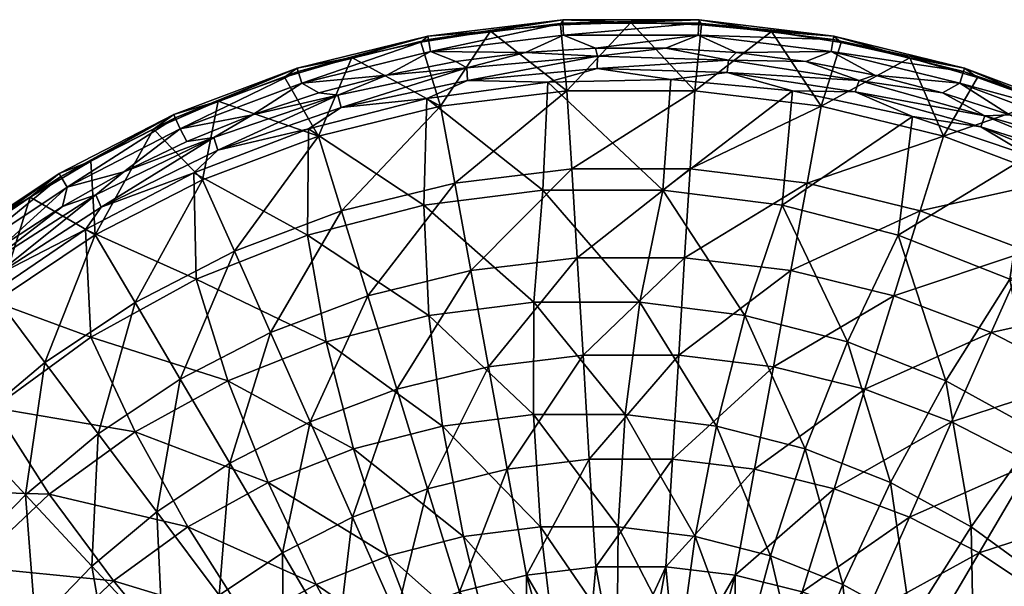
# Model space of a CAD drawing. Header units: inches. Extents: x -225 to 225, y -225 to 225.
# Tile 9 of 11: x -122 to 75, y 112 to 225. Entities that reach past the tile are written whole.
import ezdxf

# ---------------------------------------------------------------- set-up
doc = ezdxf.new("R2010")
doc.units = ezdxf.units.IN
doc.header["$MEASUREMENT"] = 0
doc.layers.add('Layer 1', color=7, linetype='Continuous')

# ---------------------------------------------------------------- blocks, each defined once
blk = doc.blocks.new('Cup')
at = {"color": 9, "true_color": 0xc0c0c0}
mesh = blk.add_polyface(dxfattribs=at)
corners = [(-13.64, 224.83, -6.51), (-14.08, 223.83, -9.3), (0.01, 224.28, -9.3), (-28.1, 222.51, -9.3), (-42.02, 220.31, -9.3), (-40.62, 221.55, -6.51), (-55.78, 217.24, -9.3), (-13.45, 221.71, -0.72), (-40.05, 218.48, -0.72), (-13.6, 224.13, -3.15), (-66.72, 215.13, -6.51), (-66.52, 214.47, -3.15), (-48.79, 213.77), (-35.02, 216.45), (-40.49, 220.87, -3.15), (13.64, 224.83, -6.51), (-65.8, 212.15, -0.72), (-21.09, 218.25), (-7.06, 219.15), (13.45, 221.71, -0.72), (13.6, 224.13, -3.15), (-62.39, 210.2), (-32.69, 212.7, -0.47), (-6.7, 217.55), (-6.76, 215.07, -0.45), (-57.97, 207.25, -0.5), (-32.78, 215.24), (-58.62, 209.76), (-16.6, 212.37, -1.78), (-40.82, 209.05, -1.86), (8, 212.88, -1.71), (-12.78, 210.63, -26.98), (-38.05, 207.55, -26.98), (7.02, 219.15)]
mesh.append_faces([[corners[k] for k in face] for face in [(0, 1, 2), (0, 3, 1), (4, 3, 5), (4, 5, 6), (0, 5, 3), (7, 8, 9), (6, 5, 10), (11, 10, 5), (12, 8, 13), (14, 5, 0), (9, 0, 15), (11, 5, 14), (14, 0, 9), (14, 8, 16), (16, 11, 14), (17, 7, 18), (8, 14, 9), (18, 7, 19), (20, 7, 9), (21, 16, 12), (16, 8, 12), (13, 8, 17), (8, 7, 17), (22, 23, 24), (25, 26, 22), (23, 22, 26), (25, 27, 26), (22, 28, 29), (24, 28, 22), (24, 30, 28), (31, 3, 32), (32, 4, 6), (32, 3, 4), (31, 1, 3), (31, 2, 1), (26, 27, 12), (33, 23, 18), (23, 26, 17), (23, 17, 18), (13, 26, 12), (26, 13, 17), (27, 21, 12)]], dxfattribs={"color": 9})
mesh = blk.add_polyface(dxfattribs=at)
corners = [(65.8, 212.15, -0.72), (40.05, 218.48, -0.72), (66.52, 214.47, -3.15), (14.1, 223.83, -9.3), (28.12, 222.5, -9.3), (13.64, 224.83, -6.51), (40.62, 221.55, -6.51), (42.05, 220.29, -9.3), (55.79, 217.21, -9.3), (66.72, 215.13, -6.51), (40.49, 220.87, -3.15), (13.45, 221.71, -0.72), (0.01, 224.28, -9.3), (-13.64, 224.83, -6.51), (-13.45, 221.71, -0.72), (13.6, 224.13, -3.15), (-13.6, 224.13, -3.15), (21.05, 218.25), (48.77, 213.77), (7.02, 219.15), (-7.06, 219.15), (34.99, 216.45), (62.35, 210.21), (19.56, 216.71), (19.25, 214.3, -0.43), (-6.76, 215.07, -0.45), (-6.7, 217.55), (44.84, 210.43, -0.41), (45.63, 212.69), (8, 212.88, -1.71), (32.34, 210.59, -1.64), (38.05, 207.55, -26.98), (12.78, 210.63, -26.98), (-12.78, 210.63, -26.98)]
mesh.append_faces([[corners[k] for k in face] for face in [(0, 1, 2), (3, 4, 5), (6, 4, 7), (7, 8, 6), (9, 6, 8), (4, 6, 5), (10, 1, 11), (3, 5, 12), (13, 12, 5), (14, 15, 11), (15, 5, 6), (9, 10, 6), (16, 5, 15), (10, 2, 1), (6, 10, 15), (17, 11, 1), (10, 11, 15), (18, 1, 0), (2, 10, 9), (11, 19, 20), (11, 17, 19), (1, 21, 17), (1, 18, 21), (0, 22, 18), (23, 24, 25), (25, 26, 23), (27, 24, 28), (23, 28, 24), (24, 29, 25), (24, 30, 29), (7, 4, 31), (32, 3, 12), (33, 32, 12), (3, 32, 4), (32, 31, 4), (7, 31, 8), (23, 17, 21), (22, 28, 18), (28, 23, 21), (28, 21, 18), (23, 26, 19), (23, 19, 17)]], dxfattribs={"color": 9})
mesh = blk.add_polyface(dxfattribs=at)
corners = [(-66.72, 215.13, -6.51), (-69.31, 213.31, -9.3), (-55.78, 217.24, -9.3), (-82.56, 208.53, -9.3), (-91.44, 205.85, -6.51), (-95.5, 202.93, -9.3), (-108.05, 196.53, -9.3), (-120.18, 189.37, -9.3), (-114.35, 194.06, -6.51), (-91.16, 205.21, -3.15), (-114, 193.46, -3.15), (-75.71, 205.78), (-65.8, 212.15, -0.72), (-62.39, 210.2), (-66.52, 214.47, -3.15), (-90.18, 202.99, -0.72), (-112.77, 191.37, -0.72), (-101.44, 194.39), (-113.69, 187.49), (-88.79, 200.48), (-58.62, 209.76), (-57.97, 207.25, -0.5), (-82.6, 198.74, -0.52), (-105.93, 187.37, -0.54), (-83.42, 201.26), (-107.02, 189.85), (-87.44, 194.19, -2.02), (-64.48, 202.99, -1.94), (-107.13, 181.8, -26.98), (-85.67, 192.84, -26.98), (-62.51, 201.54, -26.98), (-79.31, 178.53, -43.21), (-64.65, 181.78, -20.03)]
mesh.append_faces([[corners[k] for k in face] for face in [(0, 1, 2), (3, 1, 0), (3, 4, 5), (4, 6, 5), (4, 3, 0), (7, 6, 8), (0, 9, 4), (4, 8, 6), (4, 10, 8), (11, 12, 13), (4, 9, 10), (0, 14, 9), (9, 15, 16), (9, 16, 10), (14, 12, 15), (14, 15, 9), (16, 17, 18), (15, 19, 17), (16, 15, 17), (19, 15, 11), (15, 12, 11), (20, 21, 22), (22, 23, 24), (24, 20, 22), (24, 23, 25), (22, 26, 23), (22, 27, 26), (21, 27, 22), (6, 7, 28), (28, 29, 5), (3, 29, 30), (31, 30, 29), (6, 28, 5), (29, 3, 5), (30, 1, 3), (24, 25, 17), (20, 24, 11), (13, 20, 11), (19, 24, 17), (24, 19, 11), (25, 18, 17), (32, 26, 27)]], dxfattribs={"color": 9})
mesh = blk.add_polyface(dxfattribs=at)
corners = [(-57.97, 207.25, -0.5), (-40.82, 209.05, -1.86), (-64.48, 202.99, -1.94), (-32.69, 212.7, -0.47), (-10.75, 177.24, -57.5), (-9.57, 157.75, -69.48), (10.75, 177.24, -57.5), (-32.02, 174.66, -57.5), (-28.5, 155.45, -69.48), (-38.05, 207.55, -26.98), (-57.87, 186.59, -43.21), (-35.23, 192.15, -43.21), (-24.75, 134.98, -78.84), (9.57, 157.75, -69.48), (-8.31, 136.98, -78.84), (-52.6, 169.6, -57.5), (-72.09, 162.28, -57.5), (-64.16, 144.43, -69.48), (-46.82, 150.94, -69.48), (-11.83, 195, -43.21), (-12.78, 210.63, -26.98), (11.83, 195, -43.21), (-55.78, 217.24, -9.3), (-62.51, 201.54, -26.98), (12.78, 210.63, -26.98), (-69.31, 213.31, -9.3), (-16.6, 212.37, -1.78), (-17.59, 190.76, -20.03), (-41.4, 187.75, -20.03), (-64.65, 181.78, -20.03), (-60.93, 160.41, -36.8), (-40.41, 165.68, -36.8), (-37.68, 143.6, -51.34), (8, 212.88, -1.71), (6.41, 190.76, -20.03), (-19.4, 168.33, -36.8), (-19.47, 145.9, -51.34), (1.78, 168.33, -36.8), (-1.11, 145.9, -51.34)]
mesh.append_faces([[corners[k] for k in face] for face in [(0, 1, 2), (3, 1, 0), (4, 5, 6), (7, 8, 4), (9, 10, 11), (5, 8, 12), (13, 5, 14), (15, 16, 17), (7, 15, 18), (11, 19, 20), (15, 17, 18), (7, 18, 8), (4, 8, 5), (16, 15, 10), (15, 7, 11), (10, 15, 11), (7, 4, 19), (11, 7, 19), (19, 4, 21), (9, 22, 23), (10, 9, 23), (11, 20, 9), (19, 24, 20), (23, 22, 25), (1, 26, 27), (2, 28, 29), (28, 2, 1), (1, 27, 28), (30, 29, 31), (32, 30, 31), (29, 28, 31), (26, 33, 34), (26, 34, 27), (31, 28, 35), (36, 31, 35), (35, 28, 27), (32, 31, 36), (27, 37, 35), (38, 35, 37), (37, 27, 34), (36, 35, 38)]], dxfattribs={"color": 9})
mesh = blk.add_polyface(dxfattribs=at)
corners = [(70.82, 205.62), (44.84, 210.43, -0.41), (45.63, 212.69), (56.3, 205.5, -1.58), (32.34, 210.59, -1.64), (19.25, 214.3, -0.43), (69.99, 203.44, -0.4), (9.57, 157.75, -69.48), (32.02, 174.66, -57.5), (10.75, 177.24, -57.5), (28.5, 155.45, -69.48), (52.6, 169.6, -57.5), (8.31, 136.98, -78.84), (24.75, 134.98, -78.84), (46.82, 150.94, -69.48), (-8.31, 136.98, -78.84), (-9.57, 157.75, -69.48), (72.09, 162.28, -57.5), (-10.75, 177.24, -57.5), (11.83, 195, -43.21), (35.23, 192.15, -43.21), (57.87, 186.59, -43.21), (12.78, 210.63, -26.98), (-11.83, 195, -43.21), (38.05, 207.55, -26.98), (62.51, 201.54, -26.98), (55.79, 217.21, -9.3), (62.35, 210.21), (6.41, 190.76, -20.03), (8, 212.88, -1.71), (30.23, 187.75, -20.03), (53.47, 181.78, -20.03), (22.79, 165.68, -36.8), (1.78, 168.33, -36.8), (17.1, 143.6, -51.34), (-1.11, 145.9, -51.34), (43.31, 160.41, -36.8), (34.89, 139.04, -51.34), (63, 152.61, -36.8), (51.96, 132.28, -51.34)]
mesh.append_faces([[corners[k] for k in face] for face in [(0, 1, 2), (1, 3, 4), (5, 1, 4), (1, 6, 3), (7, 8, 9), (10, 11, 8), (12, 10, 7), (13, 14, 10), (12, 7, 15), (13, 10, 12), (9, 16, 7), (17, 11, 14), (8, 7, 10), (11, 10, 14), (18, 9, 19), (9, 8, 20), (19, 9, 20), (8, 11, 21), (8, 21, 20), (22, 23, 19), (24, 19, 20), (19, 24, 22), (25, 20, 21), (20, 25, 24), (24, 25, 26), (0, 2, 27), (28, 29, 4), (28, 4, 30), (30, 4, 3), (30, 3, 31), (28, 32, 33), (34, 33, 32), (32, 28, 30), (35, 33, 34), (30, 36, 32), (37, 32, 36), (36, 30, 31), (34, 32, 37), (31, 38, 36), (39, 36, 38), (37, 36, 39)]], dxfattribs={"color": 9})
mesh = blk.add_polyface(dxfattribs=at)
corners = [(69.32, 213.28, -9.3), (66.72, 215.13, -6.51), (55.79, 217.21, -9.3), (82.59, 208.51, -9.3), (91.16, 205.21, -3.15), (91.44, 205.85, -6.51), (114.35, 194.06, -6.51), (108.07, 196.52, -9.3), (95.51, 202.92, -9.3), (120.2, 189.34, -9.3), (90.18, 202.99, -0.72), (65.8, 212.15, -0.72), (66.52, 214.47, -3.15), (114, 193.46, -3.15), (75.7, 205.78), (112.77, 191.37, -0.72), (62.35, 210.21), (88.73, 200.51), (101.44, 194.39), (113.66, 187.51), (44.84, 210.43, -0.41), (70.82, 205.62), (69.99, 203.44, -0.4), (95.13, 195.5), (94, 193.52, -0.38), (118.04, 182.53), (79.59, 197.67, -1.52), (56.3, 205.5, -1.58), (101.77, 187.24, -1.47), (62.51, 201.54, -26.98), (85.67, 192.84, -26.98), (57.87, 186.59, -43.21), (107.13, 181.8, -26.98), (53.47, 181.78, -20.03)]
mesh.append_faces([[corners[k] for k in face] for face in [(0, 1, 2), (3, 1, 0), (4, 5, 6), (7, 5, 8), (9, 6, 7), (5, 3, 8), (5, 7, 6), (3, 5, 1), (10, 11, 4), (5, 12, 1), (5, 4, 12), (6, 13, 4), (10, 14, 11), (4, 11, 12), (13, 15, 10), (13, 10, 4), (11, 14, 16), (10, 17, 14), (10, 18, 17), (15, 19, 18), (10, 15, 18), (20, 21, 22), (23, 24, 22), (22, 21, 23), (23, 25, 24), (22, 26, 27), (24, 28, 26), (22, 24, 26), (0, 2, 29), (8, 3, 30), (31, 30, 29), (0, 29, 3), (29, 30, 3), (8, 30, 7), (30, 32, 7), (17, 21, 14), (19, 23, 18), (23, 21, 17), (23, 17, 18), (21, 16, 14), (33, 27, 26)]], dxfattribs={"color": 9})
mesh = blk.add_polyface(dxfattribs=at)
corners = [(-133.27, 177.7, -0.72), (-114, 193.46, -3.15), (-112.77, 191.37, -0.72), (-114.35, 194.06, -6.51), (-134.73, 179.64, -3.15), (-113.69, 187.49), (-125.44, 179.84), (-127.64, 173.33, -0.56), (-107.02, 189.85), (-105.93, 187.37, -0.54), (-109.08, 182.91, -2.09), (-87.44, 194.19, -2.02), (-64.16, 144.43, -69.48), (-80.23, 136.16, -69.48), (-69.67, 118.23, -78.84), (-121.11, 129.86, -57.5), (-107.79, 115.58, -69.48), (-106.54, 142.06, -57.5), (-90.15, 152.98, -57.5), (-99.18, 168.31, -43.21), (-79.31, 178.53, -43.21), (-57.87, 186.59, -43.21), (-62.51, 201.54, -26.98), (-94.82, 126.43, -69.48), (-72.09, 162.28, -57.5), (-117.21, 156.28, -43.21), (-107.13, 181.8, -26.98), (-126.61, 168.81, -26.98), (-85.67, 192.84, -26.98), (-120.18, 189.37, -9.3), (-129.24, 175.57), (-108, 161.38, -20.03), (-129.31, 169.19, -2.17), (-86.97, 172.94, -20.03), (-127.42, 147.27, -20.03), (-99.18, 142.41, -36.8), (-116.32, 129.96, -36.8), (-88.62, 123.44, -51.34), (-64.65, 181.78, -20.03), (-80.62, 152.61, -36.8), (-72.54, 132.28, -51.34), (-60.93, 160.41, -36.8), (-55.47, 139.04, -51.34)]
mesh.append_faces([[corners[k] for k in face] for face in [(0, 1, 2), (3, 1, 4), (2, 5, 6), (7, 8, 9), (9, 10, 7), (9, 11, 10), (12, 13, 14), (15, 16, 17), (18, 19, 17), (20, 21, 22), (18, 17, 23), (24, 18, 13), (17, 16, 23), (18, 23, 13), (13, 12, 24), (15, 17, 25), (17, 19, 25), (18, 24, 20), (18, 20, 19), (24, 21, 20), (26, 25, 19), (25, 26, 27), (28, 19, 20), (28, 26, 19), (27, 26, 29), (8, 30, 5), (31, 32, 10), (31, 10, 33), (34, 35, 36), (37, 36, 35), (35, 34, 31), (33, 10, 11), (33, 11, 38), (31, 39, 35), (35, 39, 40), (39, 31, 33), (37, 35, 40), (33, 41, 39), (42, 39, 41), (41, 33, 38), (40, 39, 42)]], dxfattribs={"color": 9})
mesh = blk.add_polyface(dxfattribs=at)
corners = [(113.66, 187.51), (112.77, 191.37, -0.72), (125.44, 179.84), (116.59, 180.8, -0.37), (94, 193.52, -0.38), (118.04, 182.53), (122.61, 174.32, -1.42), (101.77, 187.24, -1.47), (69.67, 118.23, -78.84), (94.82, 126.43, -69.48), (80.23, 136.16, -69.48), (79.31, 178.53, -43.21), (52.6, 169.6, -57.5), (72.09, 162.28, -57.5), (126.61, 168.81, -26.98), (99.18, 168.31, -43.21), (117.21, 156.28, -43.21), (55.71, 125.41, -78.84), (64.16, 144.43, -69.48), (90.15, 152.98, -57.5), (106.54, 142.06, -57.5), (46.82, 150.94, -69.48), (121.11, 129.86, -57.5), (108.07, 196.52, -9.3), (107.13, 181.8, -26.98), (120.2, 189.34, -9.3), (57.87, 186.59, -43.21), (85.67, 192.84, -26.98), (95.13, 195.5), (53.47, 181.78, -20.03), (79.59, 197.67, -1.52), (75.79, 172.94, -20.03), (96.83, 161.38, -20.03), (63, 152.61, -36.8), (116.24, 147.27, -20.03), (81.56, 142.41, -36.8), (68.04, 123.44, -51.34), (51.96, 132.28, -51.34), (98.7, 129.96, -36.8), (82.9, 112.64, -51.34), (114.14, 115.46, -36.8)]
mesh.append_faces([[corners[k] for k in face] for face in [(0, 1, 2), (3, 4, 5), (3, 6, 7), (4, 3, 7), (8, 9, 10), (11, 12, 13), (14, 15, 16), (17, 10, 18), (10, 17, 8), (19, 13, 18), (20, 19, 10), (13, 21, 18), (9, 22, 20), (18, 10, 19), (20, 10, 9), (23, 24, 25), (12, 11, 26), (13, 19, 15), (13, 15, 11), (19, 20, 16), (19, 16, 15), (27, 26, 11), (24, 11, 15), (24, 27, 11), (14, 24, 15), (5, 28, 0), (29, 30, 31), (31, 30, 7), (31, 7, 32), (33, 29, 31), (32, 7, 6), (32, 6, 34), (31, 35, 33), (36, 33, 35), (35, 31, 32), (37, 33, 36), (38, 35, 32), (39, 35, 38), (38, 32, 34), (36, 35, 39), (40, 38, 34)]], dxfattribs={"color": 9})
mesh = blk.add_polyface(dxfattribs=at)
corners = [(-114.35, 194.06, -6.51), (-135.15, 180.19, -6.51), (-120.18, 189.37, -9.3), (-142.97, 172.82, -9.3), (-131.85, 181.45, -9.3), (-153.62, 164.72, -6.51), (-153.55, 163.5, -9.3), (-133.27, 177.7, -0.72), (-151.49, 162.44, -0.72), (-134.73, 179.64, -3.15), (-153.15, 164.22, -3.15), (-136.71, 171.43), (-125.44, 179.84), (-112.77, 191.37, -0.72), (-114, 193.46, -3.15), (-147.41, 162.32), (-129.24, 175.57), (-127.64, 173.33, -0.56), (-147.67, 156.64, -0.58), (-107.02, 189.85), (-149.4, 158.85), (-129.31, 169.19, -2.17), (-147.89, 153.2, -2.24), (-109.08, 182.91, -2.09), (-143.92, 154.32, -26.98), (-147.19, 128.45, -43.21), (-133.24, 142.87, -43.21), (-133.79, 116.76, -57.5), (-121.11, 129.86, -57.5), (-117.21, 156.28, -43.21), (-158.98, 138.75, -26.98), (-126.61, 168.81, -26.98), (-113.69, 187.49), (-127.42, 147.27, -20.03), (-144.92, 130.84, -20.03), (-108, 161.38, -20.03), (-116.32, 129.96, -36.8), (-131.76, 115.46, -36.8)]
mesh.append_faces([[corners[k] for k in face] for face in [(0, 1, 2), (1, 3, 4), (2, 1, 4), (3, 1, 5), (6, 3, 5), (7, 8, 9), (10, 5, 1), (0, 9, 1), (1, 9, 10), (8, 7, 11), (8, 10, 9), (12, 7, 13), (14, 7, 9), (15, 8, 11), (7, 12, 11), (16, 17, 18), (17, 16, 19), (20, 16, 18), (18, 21, 22), (17, 21, 18), (17, 23, 21), (24, 25, 26), (27, 28, 26), (25, 27, 26), (28, 29, 26), (25, 24, 30), (31, 26, 29), (26, 31, 24), (24, 3, 6), (31, 4, 3), (24, 31, 3), (4, 31, 2), (12, 32, 16), (20, 15, 11), (16, 20, 11), (16, 11, 12), (22, 33, 34), (33, 22, 21), (21, 35, 33), (34, 36, 37), (36, 34, 33)]], dxfattribs={"color": 9})
mesh = blk.add_polyface(dxfattribs=at)
corners = [(-2.99, 93.84, -89.23), (7, 115.46, -85.43), (-7, 115.46, -85.43), (-9.01, 93.45, -89.23), (8.31, 136.98, -78.84), (-8.31, 136.98, -78.84), (-14.96, 92.69, -89.23), (-20.86, 113.77, -85.43), (-20.89, 91.54, -89.23), (-26.7, 90.02, -89.23), (-34.26, 110.48, -85.43), (-32.42, 88.13, -89.23), (-46.96, 105.71, -85.43), (-64.16, 144.43, -69.48), (-55.71, 125.41, -78.84), (-46.82, 150.94, -69.48), (-58.72, 99.65, -85.43), (-69.67, 118.23, -78.84), (-40.65, 131.07, -78.84), (-24.75, 134.98, -78.84), (-28.5, 155.45, -69.48), (-9.57, 157.75, -69.48), (-52.19, 91.62, -73.01), (-76.58, 104.46, -63.46), (-62.97, 111.95, -63.46), (-48.52, 117.67, -63.46), (-40.37, 96.3, -73.01), (-33.47, 121.53, -63.46), (-28.06, 99.46, -73.01), (-18.06, 123.48, -63.46), (-15.44, 101.05, -73.01), (-72.54, 132.28, -51.34), (-55.47, 139.04, -51.34), (-2.72, 101.05, -73.01), (-2.52, 123.48, -63.46), (-37.68, 143.6, -51.34), (-19.47, 145.9, -51.34), (-1.11, 145.9, -51.34), (-60.93, 160.41, -36.8)]
mesh.append_faces([[corners[k] for k in face] for face in [(0, 1, 2), (2, 3, 0), (2, 4, 5), (6, 3, 7), (7, 8, 6), (7, 3, 2), (9, 8, 10), (7, 10, 8), (11, 10, 12), (13, 14, 15), (16, 14, 17), (12, 18, 14), (19, 18, 10), (12, 14, 16), (7, 5, 19), (18, 12, 10), (19, 10, 7), (5, 7, 2), (20, 15, 18), (13, 17, 14), (15, 14, 18), (19, 20, 18), (5, 21, 19), (22, 23, 24), (25, 26, 24), (25, 27, 28), (27, 29, 30), (25, 31, 32), (33, 29, 34), (35, 27, 32), (35, 36, 29), (34, 36, 37), (31, 25, 24), (24, 26, 22), (28, 27, 30), (32, 27, 25), (25, 28, 26), (32, 38, 35), (30, 29, 33), (27, 35, 29), (29, 36, 34)]], dxfattribs={"color": 9})
mesh = blk.add_polyface(dxfattribs=at)
corners = [(20.86, 113.77, -85.43), (7, 115.46, -85.43), (9.04, 93.45, -89.23), (15.01, 92.67, -89.23), (24.75, 134.98, -78.84), (40.65, 131.07, -78.84), (20.91, 91.52, -89.23), (34.26, 110.48, -85.43), (26.75, 89.98, -89.23), (32.45, 88.08, -89.23), (55.71, 125.41, -78.84), (46.96, 105.71, -85.43), (43.45, 83.2, -89.23), (58.72, 99.65, -85.43), (38.03, 85.81, -89.23), (3.03, 93.84, -89.23), (8.31, 136.98, -78.84), (-2.99, 93.84, -89.23), (-7, 115.46, -85.43), (69.67, 118.23, -78.84), (64.16, 144.43, -69.48), (46.82, 150.94, -69.48), (9.89, 99.46, -73.01), (-2.52, 123.48, -63.46), (12.89, 121.53, -63.46), (27.94, 117.67, -63.46), (22.21, 96.3, -73.01), (42.39, 111.95, -63.46), (34.03, 91.62, -73.01), (17.1, 143.6, -51.34), (-1.11, 145.9, -51.34), (45.17, 85.49, -73.01), (56.01, 104.46, -63.46), (34.89, 139.04, -51.34), (51.96, 132.28, -51.34), (68.04, 123.44, -51.34), (-2.72, 101.05, -73.01), (7.8, 77.39, -79.88), (8.5, 89.05, -90.85)]
mesh.append_faces([[corners[k] for k in face] for face in [(0, 1, 2), (0, 2, 3), (4, 0, 5), (0, 3, 6), (7, 8, 9), (7, 0, 6), (5, 7, 10), (11, 7, 9), (11, 12, 13), (9, 14, 11), (6, 8, 7), (2, 1, 15), (4, 16, 1), (1, 17, 15), (1, 16, 18), (0, 4, 1), (19, 10, 11), (7, 5, 0), (10, 7, 11), (19, 11, 13), (5, 20, 21), (21, 4, 5), (20, 5, 10), (22, 23, 24), (25, 26, 24), (25, 27, 28), (29, 24, 30), (31, 27, 32), (29, 33, 25), (27, 33, 34), (35, 32, 34), (36, 23, 22), (36, 22, 37), (23, 30, 24), (26, 25, 28), (29, 25, 24), (24, 26, 22), (28, 27, 31), (25, 33, 27), (27, 34, 32), (38, 2, 15)]], dxfattribs={"color": 9})
mesh = blk.add_polyface(dxfattribs=at)
corners = [(-69.4, 92.53, -85.43), (-78.89, 84.59, -85.43), (-58.56, 73.41, -89.23), (-82.34, 109.78, -78.84), (-93.59, 100.36, -78.84), (-63.13, 69.51, -89.23), (-67.46, 65.32, -89.23), (-87.15, 76.06, -85.43), (-71.5, 60.86, -89.23), (-75.25, 56.16, -89.23), (-94.18, 67.15, -85.43), (-103.39, 90.23, -78.84), (-111.73, 79.67, -78.84), (-100.03, 58.07, -85.43), (-69.67, 118.23, -78.84), (-58.72, 99.65, -85.43), (-94.82, 126.43, -69.48), (-107.79, 115.58, -69.48), (-80.23, 136.16, -69.48), (-63.34, 85.49, -73.01), (-89.15, 95.33, -63.46), (-76.58, 104.46, -63.46), (-73.62, 78.02, -73.01), (-100.48, 84.69, -63.46), (-110.38, 72.72, -63.46), (-82.89, 69.31, -73.01), (-91, 59.52, -73.01), (-118.71, 59.6, -63.46), (-116.86, 100.08, -51.34), (-103.48, 112.64, -51.34), (-88.62, 123.44, -51.34), (-72.54, 132.28, -51.34), (-62.97, 111.95, -63.46), (-64.39, 53.93, -79.88), (-57.18, 60.7, -79.88), (-116.32, 129.96, -36.8), (-52.19, 91.62, -73.01), (-64.78, 61.69, -90.85)]
mesh.append_faces([[corners[k] for k in face] for face in [(0, 1, 2), (3, 4, 1), (2, 1, 5), (6, 1, 7), (1, 6, 5), (8, 7, 9), (8, 6, 7), (9, 7, 10), (10, 11, 12), (7, 4, 11), (12, 13, 10), (11, 10, 7), (0, 14, 3), (1, 4, 7), (0, 3, 1), (15, 14, 0), (4, 16, 17), (3, 18, 16), (17, 11, 4), (16, 4, 3), (18, 3, 14), (19, 20, 21), (20, 22, 23), (24, 23, 25), (26, 27, 24), (20, 28, 29), (21, 29, 30), (31, 32, 30), (26, 25, 33), (24, 25, 26), (25, 22, 34), (28, 20, 23), (23, 22, 25), (29, 21, 20), (20, 19, 22), (34, 33, 25), (29, 35, 30), (30, 32, 21), (21, 36, 19), (37, 5, 6), (37, 6, 8)]], dxfattribs={"color": 9})
mesh = blk.add_polyface(dxfattribs=at)
corners = [(-100.03, 58.07, -85.43), (-111.73, 79.67, -78.84), (-118.68, 68.9, -78.84), (-124.31, 58.12, -78.84), (-136.68, 79.35, -69.48), (-143.16, 66.93, -69.48), (-128.68, 91.75, -69.48), (-119.07, 103.92, -69.48), (-107.79, 115.58, -69.48), (-103.39, 90.23, -78.84), (-160.86, 75.21, -57.5), (-166.6, 61.46, -57.5), (-148.27, 54.7, -69.48), (-153.57, 89.15, -57.5), (-144.58, 103.09, -57.5), (-133.79, 116.76, -57.5), (-121.11, 129.86, -57.5), (-168.95, 98.08, -43.21), (-159.06, 113.41, -43.21), (-147.19, 128.45, -43.21), (-171.81, 122.5, -26.98), (-100.48, 84.69, -63.46), (-128.56, 85.93, -51.34), (-116.86, 100.08, -51.34), (-110.38, 72.72, -63.46), (-138.4, 70.43, -51.34), (-146.22, 53.82, -51.34), (-118.71, 59.6, -63.46), (-156.61, 81.25, -36.8), (-165.63, 62.09, -36.8), (-173.08, 92.08, -20.03), (-145.26, 99.14, -36.8), (-160.22, 112.35, -20.03), (-131.76, 115.46, -36.8), (-144.92, 130.84, -20.03), (-116.32, 129.96, -36.8), (-103.48, 112.64, -51.34)]
mesh.append_faces([[corners[k] for k in face] for face in [(0, 1, 2), (3, 4, 5), (6, 4, 2), (1, 7, 6), (4, 3, 2), (8, 7, 9), (6, 2, 1), (7, 1, 9), (10, 11, 12), (13, 10, 5), (4, 14, 13), (12, 5, 10), (15, 14, 6), (13, 5, 4), (16, 15, 7), (4, 6, 14), (6, 7, 15), (16, 7, 8), (10, 13, 17), (13, 14, 18), (13, 18, 17), (14, 15, 19), (14, 19, 18), (20, 17, 18), (21, 22, 23), (22, 24, 25), (26, 25, 27), (28, 25, 29), (26, 29, 25), (30, 31, 28), (31, 22, 28), (25, 24, 27), (31, 30, 32), (25, 28, 22), (32, 33, 31), (33, 23, 31), (22, 21, 24), (33, 32, 34), (22, 31, 23), (35, 36, 33), (23, 33, 36)]], dxfattribs={"color": 9})
mesh = blk.add_polyface(dxfattribs=at)
corners = [(53.73, 76.96, -89.23), (58.54, 73.37, -89.23), (69.4, 92.53, -85.43), (93.59, 100.36, -78.84), (82.34, 109.78, -78.84), (58.72, 99.65, -85.43), (78.89, 84.59, -85.43), (63.14, 69.46, -89.23), (67.46, 65.29, -89.23), (71.51, 60.82, -89.23), (87.15, 76.06, -85.43), (75.26, 56.12, -89.23), (94.18, 67.15, -85.43), (78.7, 51.19, -89.23), (100.03, 58.07, -85.43), (69.67, 118.23, -78.84), (103.39, 90.23, -78.84), (111.73, 79.67, -78.84), (118.68, 68.9, -78.84), (107.79, 115.58, -69.48), (94.82, 126.43, -69.48), (68.58, 95.33, -63.46), (55.46, 78.02, -73.01), (56.01, 104.46, -63.46), (79.9, 84.69, -63.46), (64.73, 69.31, -73.01), (82.9, 112.64, -51.34), (68.04, 123.44, -51.34), (72.83, 59.52, -73.01), (89.81, 72.72, -63.46), (96.28, 100.08, -51.34), (98.7, 129.96, -36.8), (107.98, 85.93, -51.34), (114.14, 115.46, -36.8), (79.65, 48.78, -73.01), (98.13, 59.6, -63.46), (53.67, 71.56, -90.85), (64.78, 61.69, -90.85)]
mesh.append_faces([[corners[k] for k in face] for face in [(0, 1, 2), (2, 3, 4), (5, 0, 2), (6, 2, 1), (7, 6, 1), (6, 7, 8), (8, 9, 10), (6, 8, 10), (10, 11, 12), (12, 13, 14), (11, 10, 9), (4, 15, 5), (16, 3, 6), (4, 5, 2), (10, 17, 16), (3, 2, 6), (16, 6, 10), (17, 10, 12), (12, 14, 18), (19, 20, 4), (20, 15, 4), (19, 4, 3), (21, 22, 23), (21, 24, 25), (26, 21, 27), (28, 24, 29), (24, 26, 30), (22, 21, 25), (23, 27, 21), (25, 24, 28), (30, 26, 31), (21, 26, 24), (29, 30, 32), (30, 31, 33), (28, 29, 34), (30, 29, 24), (29, 35, 34), (32, 35, 29), (7, 36, 37), (37, 9, 8), (7, 37, 8)]], dxfattribs={"color": 9})

msp = doc.modelspace()

# ---------------------------------------------------------------- block references
at = {"layer": 'Layer 1'}
msp.add_blockref('Cup', (0, 0), dxfattribs=at)

doc.saveas('drawing.dxf')
